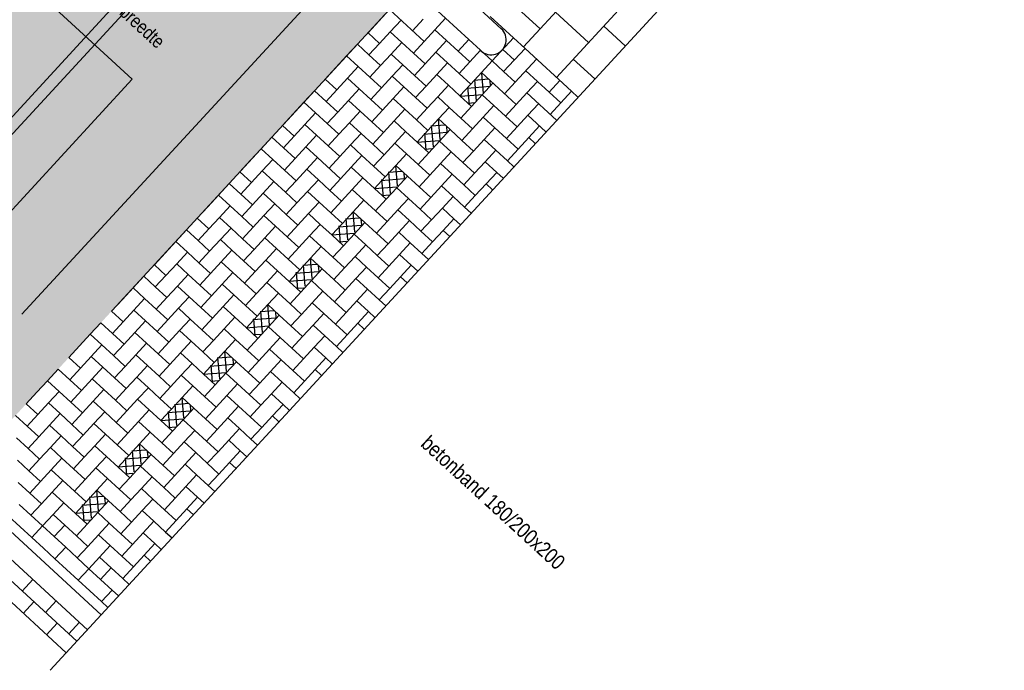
# Model space of a CAD drawing. Header units: metres. Extents: x 111546 to 149831, y 498798 to 507863.
# Tile 99 of 256: x 113037.45 to 113044, y 500876.55 to 500880.89. Entities that reach past the tile are written whole.
import ezdxf
from ezdxf.enums import TextEntityAlignment as Align

# ---------------------------------------------------------------- set-up
doc = ezdxf.new("R2010")
doc.units = ezdxf.units.M
for name, pattern in [('DASHDOT', [25.4, 12.7, -6.35, 0, -6.35]), ('HIDDEN2', [4.7625, 3.175, -1.5875]), ('HIDDENX2', [19.05, 12.7, -6.35])]:
    doc.linetypes.add(name, pattern=pattern)
for name, color, linetype in [('0-maatvoering', 3, 'Continuous'), ('0-maatvoering details', 3, 'Continuous'), ('4-nw-beluchtingsdrain', 2, 'Continuous'), ('HAAKSPARK', 2, 'Continuous')]:
    doc.layers.add(name, color=color, linetype=linetype)
doc.styles.add('Zaanstad', font='ARIALN.TTF')

msp = doc.modelspace()

# ---------------------------------------------------------------- hatches: boundary and pattern name
h = msp.add_hatch()
h.set_pattern_fill('AR-SAND', color=13, scale=0.003, angle=299.62014, style=0, pattern_type=2)
h.set_pattern_definition([(337.12014, (112386.25204, 500524.87883), (0.125264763, 0.076740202), [0, -0.115824, 0, -0.12954, 0, -0.123825]), (307.12014, (112386.25204, 500524.87883), (0.25359811, -0.01094734), [0, -0.062484, 0, -0.104394, 0, -0.040005]), (267.12014, (112386.20571, 500524.96031), (0.117658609, -0.206074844), [0, -0.0381, 0, -0.13716, 0, -0.17907]), (257.12014, (112386.20571, 500524.96031), (0.171354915, -0.166078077), [0, -0.01905, 0, -0.089916, 0, -0.10287])])
h.paths.add_polyline_path([(113040.2134, 500881.285), (113036.771, 500884.4113), (113033.6516, 500881.0034), (113037.065, 500877.8629)])

# ---------------------------------------------------------------- linework, layer by layer
at = {"color": 2, "linetype": 'Continuous'}
for p, q in [((113037.9001, 500876.8229), (113031.1907, 500882.9957)), ((113037.829, 500876.7456), (113031.1196, 500882.9184)), ((113037.7579, 500876.6684), (113031.0485, 500882.8411)), ((113041.021, 500880.5012), (113042.0467, 500881.6162)), ((113040.8002, 500880.7043), (113041.3539, 500881.3062)), ((113040.6536, 500880.8256), (113040.1863, 500881.2556)), ((113040.2054, 500880.9662), (113040.5145, 500880.6818)), ((113040.6911, 500881.0289), (113040.9119, 500880.8258)), ((113040.1405, 500880.7406), (113039.9087, 500880.9538)), ((113040.5794, 500880.9075), (113040.6567, 500880.8364)), ((113041.0135, 500880.9362), (113041.2342, 500880.733)), ((113040.0632, 500880.8117), (113040.1343, 500880.8889)), ((113040.2116, 500880.8178), (113040.2827, 500880.8951)), ((113040.6567, 500880.8364), (113040.8112, 500880.6942)), ((113041.3358, 500880.8434), (113041.4783, 500880.7123)), ((113040.1405, 500880.7406), (113040.2116, 500880.8178)), ((113040.2178, 500880.6695), (113040.2889, 500880.7467)), ((113040.3661, 500880.6756), (113040.4372, 500880.7529)), ((113040.5918, 500880.6107), (113040.734, 500880.7653)), ((113040.4496, 500880.4562), (113040.2178, 500880.6695)), ((113040.4434, 500880.6046), (113040.5145, 500880.6818)), ((113040.5918, 500880.6107), (113040.5145, 500880.6818)), ((113040.6629, 500880.688), (113040.7402, 500880.6168)), ((113040.669, 500880.5396), (113040.8112, 500880.6942)), ((113040.8112, 500880.6942), (113041.1203, 500880.4098)), ((113040.3723, 500880.5273), (113040.4434, 500880.6046)), ((113040.5207, 500880.5335), (113040.5918, 500880.6107)), ((113040.5918, 500880.6107), (113040.669, 500880.5396)), ((113040.7463, 500880.4686), (113040.8885, 500880.6231)), ((113041.1327, 500880.6227), (113041.2752, 500880.4915)), ((113040.4496, 500880.4562), (113040.5207, 500880.5335)), ((113041.0492, 500880.3326), (113040.8174, 500880.5458)), ((113040.5269, 500880.3851), (113040.598, 500880.4624)), ((113040.8236, 500880.3975), (113040.8947, 500880.4747)), ((113040.972, 500880.4036), (113041.043, 500880.4809)), ((113040.7587, 500880.1718), (113040.5269, 500880.3851)), ((113040.7525, 500880.3202), (113040.8236, 500880.3975)), ((113040.9781, 500880.2553), (113041.1203, 500880.4098)), ((113040.6814, 500880.2429), (113040.7525, 500880.3202)), ((113040.7587, 500880.1718), (113040.8298, 500880.2491)), ((113040.9502, 500880.1383), (113040.8298, 500880.2491)), ((113040.8359, 500880.1007), (113040.907, 500880.178)), ((113040.8359, 500880.1007), (113040.8791, 500880.061)), ((113037.5367, 500877.1572), (113037.4657, 500877.0799)), ((113037.5429, 500877.0088), (113037.4718, 500876.9315)), ((113037.6913, 500877.015), (113037.6202, 500876.9377)), ((113037.6975, 500876.8666), (113037.6264, 500876.7894)), ((113037.8458, 500876.8728), (113037.7747, 500876.7955))]:
    msp.add_line(p, q, dxfattribs=at)
at = {"color": 3, "linetype": 'DASHDOT'}
msp.add_line((113042.8044, 500882.1536), (113037.651, 500876.5522), dxfattribs=at)
at = {"color": 3, "linetype": 'Continuous'}
for p, q in [((113040.5351, 500880.3941), (113040.5241, 500880.5302)), ((113040.4256, 500880.43), (113040.5791, 500880.4419)), ((113040.4753, 500880.484), (113040.5665, 500880.4911)), ((113040.4891, 500880.344), (113040.4775, 500880.4864)), ((113040.5812, 500880.4439), (113040.5782, 500880.4804)), ((113040.3815, 500880.3764), (113040.5296, 500880.388)), ((113040.3865, 500880.3717), (113040.3853, 500880.3865)), ((113040.4408, 500880.3218), (113040.4314, 500880.4363)), ((113040.4317, 500880.3303), (113040.4799, 500880.334)), ((113040.1876, 500880.1782), (113040.2788, 500880.1853)), ((113040.2013, 500880.0382), (113040.1897, 500880.1805)), ((113040.2474, 500880.0882), (113040.2363, 500880.2244)), ((113040.1379, 500880.1242), (113040.2914, 500880.1361)), ((113040.153, 500880.0159), (113040.1437, 500880.1305)), ((113040.2935, 500880.1381), (113040.2905, 500880.1745)), ((113040.0937, 500880.0706), (113040.2419, 500880.0821)), ((113040.1439, 500880.0244), (113040.1922, 500880.0281)), ((113039.9032, 500879.8691), (113039.9944, 500879.8762)), ((113039.917, 500879.7291), (113039.9054, 500879.8715)), ((113039.963, 500879.7792), (113039.9519, 500879.9153)), ((113040.0091, 500879.829), (113040.0061, 500879.8655)), ((113039.8535, 500879.8151), (113040.007, 500879.827)), ((113039.8686, 500879.7069), (113039.8593, 500879.8214)), ((113039.8094, 500879.7615), (113039.9575, 500879.7731)), ((113039.8596, 500879.7153), (113039.9078, 500879.719)), ((113039.6786, 500879.4701), (113039.6676, 500879.6062)), ((113039.6188, 500879.56), (113039.71, 500879.5671)), ((113039.6326, 500879.42), (113039.621, 500879.5624)), ((113039.7248, 500879.5199), (113039.7217, 500879.5564)), ((113039.525, 500879.4524), (113039.6732, 500879.464)), ((113039.5691, 500879.506), (113039.7226, 500879.5179)), ((113039.5843, 500879.3978), (113039.575, 500879.5123)), ((113039.5752, 500879.4062), (113039.6235, 500879.41)), ((113039.3943, 500879.161), (113039.3832, 500879.2971)), ((113039.2848, 500879.1969), (113039.4383, 500879.2088)), ((113039.2999, 500879.0887), (113039.2906, 500879.2032)), ((113039.3345, 500879.2509), (113039.4257, 500879.258)), ((113039.3482, 500879.1109), (113039.3366, 500879.2533)), ((113039.4404, 500879.2108), (113039.4374, 500879.2473)), ((113039.2406, 500879.1433), (113039.3888, 500879.1549)), ((113039.2908, 500879.0972), (113039.3391, 500879.1009)), ((113037.9915, 500876.9223), (113035.7418, 500878.992)), ((113039.0501, 500878.9418), (113039.1413, 500878.949)), ((113039.0639, 500878.8018), (113039.0523, 500878.9442)), ((113039.1099, 500878.8519), (113039.0988, 500878.988)), ((113039.156, 500878.9017), (113039.153, 500878.9382)), ((113039.0004, 500878.8878), (113039.1539, 500878.8997)), ((113039.0155, 500878.7796), (113039.0062, 500878.8941)), ((113038.9563, 500878.8342), (113039.1044, 500878.8458)), ((113039.0065, 500878.7881), (113039.0547, 500878.7918)), ((113038.8255, 500878.5428), (113038.8145, 500878.6789)), ((113038.7657, 500878.6327), (113038.8569, 500878.6399)), ((113038.7795, 500878.4928), (113038.7679, 500878.6351)), ((113038.8717, 500878.5926), (113038.8686, 500878.6291)), ((113038.716, 500878.5787), (113038.8695, 500878.5906)), ((113038.7312, 500878.4705), (113038.7219, 500878.5851)), ((113038.6719, 500878.5252), (113038.8201, 500878.5367)), ((113038.7221, 500878.479), (113038.7704, 500878.4827)), ((113038.5412, 500878.2337), (113038.5301, 500878.3698)), ((113038.4317, 500878.2696), (113038.5852, 500878.2815)), ((113038.4814, 500878.3237), (113038.5726, 500878.3308)), ((113038.4951, 500878.1837), (113038.4835, 500878.326)), ((113038.5873, 500878.2835), (113038.5843, 500878.32)), ((113038.3875, 500878.2161), (113038.5357, 500878.2276)), ((113038.4468, 500878.1614), (113038.4375, 500878.276)), ((113038.4377, 500878.1699), (113038.486, 500878.1736)), ((113038.197, 500878.0146), (113038.2882, 500878.0217)), ((113038.2108, 500877.8746), (113038.1992, 500878.0169)), ((113038.2568, 500877.9246), (113038.2457, 500878.0608)), ((113038.1473, 500877.9605), (113038.3008, 500877.9725)), ((113038.1624, 500877.8523), (113038.1531, 500877.9669)), ((113038.3029, 500877.9745), (113038.2999, 500878.0109)), ((113038.1032, 500877.907), (113038.2513, 500877.9185)), ((113038.1534, 500877.8608), (113038.2016, 500877.8645)), ((113037.9126, 500877.7055), (113038.0038, 500877.7126)), ((113037.9264, 500877.5655), (113037.9148, 500877.7078)), ((113037.9724, 500877.6155), (113037.9614, 500877.7517)), ((113038.0186, 500877.6654), (113038.0155, 500877.7018)), ((113037.8629, 500877.6515), (113038.0164, 500877.6634)), ((113037.8781, 500877.5432), (113037.8688, 500877.6578)), ((113037.8188, 500877.5979), (113037.967, 500877.6094)), ((113037.869, 500877.5517), (113037.9173, 500877.5554))]:
    msp.add_line(p, q, dxfattribs=at)
at = {"color": 3, "linetype": 'HIDDEN2'}
for points in [[(113036.7913, 500884.4333), (113040.2134, 500881.285), (113037.065, 500877.8629), (113033.643, 500881.0113)], [(113036.8163, 500883.8328), (113039.6128, 500881.26), (113037.04, 500878.4635), (113034.2435, 500881.0363)], [(113036.2106, 500882.3178), (113038.1976, 500880.4898), (113036.3696, 500878.5028), (113034.3826, 500880.3308)]]:
    msp.add_lwpolyline(points, close=True, dxfattribs=at)
at = {"color": 2, "linetype": 'Continuous'}
msp.add_arc((113040.5859, 500880.752), 0.1, 227.38545, 47.38549, dxfattribs=at)
at = {"layer": '4-nw-beluchtingsdrain', "linetype": 'HIDDENX2'}
for points in [[(113036.9309, 500882.6879, -0.414214), (113037.1287, 500882.6961), (113038.4534, 500881.4774, -0.414214), (113038.4616, 500881.2796), (113036.6742, 500879.3368, -0.414214), (113036.4764, 500879.3285), (113035.1517, 500880.5472, -0.414214), (113035.1435, 500880.7451)], [(113036.9898, 500882.6337, -0.414214), (113037.0746, 500882.6373), (113038.3992, 500881.4185, -0.414214), (113038.4028, 500881.3338), (113036.6153, 500879.3909, -0.414214), (113036.5305, 500879.3874), (113035.2059, 500880.6061, -0.414214), (113035.2023, 500880.6909)]]:
    msp.add_lwpolyline(points, format="xyb", close=True, dxfattribs=at)
at = {"layer": 'HAAKSPARK', "color": 2, "linetype": 'Continuous'}
for p, q in [((113039.9087, 500880.9538), (113039.8376, 500880.8766)), ((113039.8376, 500880.8766), (113039.7665, 500880.7993)), ((113039.986, 500880.8827), (113039.9149, 500880.8055)), ((113039.7665, 500880.7993), (113039.8438, 500880.7282)), ((113039.9149, 500880.8055), (113039.8438, 500880.7282)), ((113039.9149, 500880.8055), (113039.9921, 500880.7344)), ((113040.2116, 500880.8178), (113040.4434, 500880.6046)), ((113039.6954, 500880.722), (113039.6243, 500880.6447)), ((113039.6954, 500880.722), (113039.7727, 500880.6509)), ((113039.8438, 500880.7282), (113039.7727, 500880.6509)), ((113039.9921, 500880.7344), (113039.921, 500880.6571)), ((113039.9921, 500880.7344), (113040.0694, 500880.6633)), ((113040.1405, 500880.7406), (113040.0694, 500880.6633)), ((113039.6243, 500880.6447), (113039.5532, 500880.5675)), ((113039.6243, 500880.6447), (113039.7016, 500880.5737)), ((113039.7727, 500880.6509), (113039.85, 500880.5798)), ((113039.921, 500880.6571), (113039.85, 500880.5798)), ((113039.921, 500880.6571), (113039.9983, 500880.586)), ((113040.0694, 500880.6633), (113040.1467, 500880.5922)), ((113040.2178, 500880.6695), (113040.1467, 500880.5922)), ((113039.7016, 500880.5737), (113039.6305, 500880.4964)), ((113039.7016, 500880.5737), (113039.7789, 500880.5026)), ((113039.85, 500880.5798), (113039.7789, 500880.5026)), ((113039.9983, 500880.586), (113039.9272, 500880.5087)), ((113039.9983, 500880.586), (113040.0756, 500880.5149)), ((113040.1467, 500880.5922), (113040.0756, 500880.5149)), ((113040.295, 500880.5984), (113040.224, 500880.5211)), ((113039.5532, 500880.5675), (113039.4821, 500880.4902)), ((113039.9272, 500880.5087), (113039.8561, 500880.4315)), ((113039.9272, 500880.5087), (113040.0045, 500880.4377)), ((113040.0756, 500880.5149), (113040.1529, 500880.4438)), ((113040.224, 500880.5211), (113040.1529, 500880.4438)), ((113040.224, 500880.5211), (113040.3012, 500880.45)), ((113040.5207, 500880.5335), (113040.7525, 500880.3202)), ((113040.669, 500880.5396), (113040.7463, 500880.4686)), ((113039.4821, 500880.4902), (113039.5594, 500880.4191)), ((113039.6305, 500880.4964), (113039.5594, 500880.4191)), ((113039.6305, 500880.4964), (113039.7078, 500880.4253)), ((113039.7789, 500880.5026), (113039.8561, 500880.4315)), ((113040.1529, 500880.4438), (113040.0818, 500880.3666)), ((113040.3012, 500880.45), (113040.2301, 500880.3727)), ((113040.3012, 500880.45), (113040.3785, 500880.3789)), ((113040.4496, 500880.4562), (113040.3785, 500880.3789)), ((113040.7463, 500880.4686), (113040.6752, 500880.3913)), ((113039.411, 500880.4129), (113039.34, 500880.3357)), ((113039.411, 500880.4129), (113039.4883, 500880.3418)), ((113039.5594, 500880.4191), (113039.4883, 500880.3418)), ((113039.7078, 500880.4253), (113039.6367, 500880.348)), ((113039.7078, 500880.4253), (113039.785, 500880.3542)), ((113039.8561, 500880.4315), (113039.785, 500880.3542)), ((113040.0045, 500880.4377), (113039.9334, 500880.3604)), ((113040.0045, 500880.4377), (113040.0818, 500880.3666)), ((113040.3785, 500880.3789), (113040.4558, 500880.3078)), ((113040.5269, 500880.3851), (113040.4558, 500880.3078)), ((113040.8236, 500880.3975), (113041.0213, 500880.2155)), ((113041.1203, 500880.4098), (113041.1635, 500880.3701)), ((113039.34, 500880.3357), (113039.2689, 500880.2584)), ((113039.34, 500880.3357), (113039.4172, 500880.2646)), ((113039.4883, 500880.3418), (113039.5656, 500880.2707)), ((113039.6367, 500880.348), (113039.5656, 500880.2707)), ((113039.6367, 500880.348), (113039.714, 500880.2769)), ((113039.785, 500880.3542), (113039.8623, 500880.2831)), ((113039.9334, 500880.3604), (113039.8623, 500880.2831)), ((113039.9334, 500880.3604), (113040.0107, 500880.2893)), ((113040.0818, 500880.3666), (113040.159, 500880.2955)), ((113040.2301, 500880.3727), (113040.159, 500880.2955)), ((113040.2301, 500880.3727), (113040.3074, 500880.3016)), ((113040.6041, 500880.314), (113040.533, 500880.2367)), ((113040.9009, 500880.3264), (113040.8298, 500880.2491)), ((113039.2689, 500880.2584), (113039.1978, 500880.1811)), ((113039.4172, 500880.2646), (113039.3461, 500880.1873)), ((113039.4172, 500880.2646), (113039.4945, 500880.1935)), ((113039.5656, 500880.2707), (113039.4945, 500880.1935)), ((113039.714, 500880.2769), (113039.6429, 500880.1997)), ((113039.714, 500880.2769), (113039.7912, 500880.2058)), ((113039.8623, 500880.2831), (113039.7912, 500880.2058)), ((113040.0107, 500880.2893), (113039.9396, 500880.212)), ((113040.0107, 500880.2893), (113040.088, 500880.2182)), ((113040.159, 500880.2955), (113040.088, 500880.2182)), ((113040.3074, 500880.3016), (113040.2363, 500880.2244)), ((113040.3074, 500880.3016), (113040.3847, 500880.2306)), ((113040.4558, 500880.3078), (113040.3847, 500880.2306)), ((113039.1978, 500880.1811), (113039.275, 500880.11)), ((113039.3461, 500880.1873), (113039.275, 500880.11)), ((113039.3461, 500880.1873), (113039.4234, 500880.1162)), ((113039.4945, 500880.1935), (113039.5718, 500880.1224)), ((113039.6429, 500880.1997), (113039.5718, 500880.1224)), ((113039.6429, 500880.1997), (113039.7201, 500880.1286)), ((113039.7912, 500880.2058), (113039.8685, 500880.1347)), ((113039.9396, 500880.212), (113039.8685, 500880.1347)), ((113039.9396, 500880.212), (113040.0169, 500880.1409)), ((113040.088, 500880.2182), (113040.1652, 500880.1471)), ((113040.2363, 500880.2244), (113040.1652, 500880.1471)), ((113040.2363, 500880.2244), (113040.3136, 500880.1533)), ((113040.3847, 500880.2306), (113040.4619, 500880.1595)), ((113040.533, 500880.2367), (113040.4619, 500880.1595)), ((113040.533, 500880.2367), (113040.6103, 500880.1656)), ((113039.4234, 500880.1162), (113039.3523, 500880.0389)), ((113039.4234, 500880.1162), (113039.5007, 500880.0451)), ((113039.5718, 500880.1224), (113039.5007, 500880.0451)), ((113039.7201, 500880.1286), (113039.649, 500880.0513)), ((113039.7201, 500880.1286), (113039.7974, 500880.0575)), ((113039.8685, 500880.1347), (113039.7974, 500880.0575)), ((113040.0169, 500880.1409), (113039.9458, 500880.0637)), ((113040.0169, 500880.1409), (113040.0941, 500880.0698)), ((113040.1652, 500880.1471), (113040.0941, 500880.0698)), ((113040.3136, 500880.1533), (113040.2425, 500880.076)), ((113040.3136, 500880.1533), (113040.3909, 500880.0822)), ((113040.4619, 500880.1595), (113040.3909, 500880.0822)), ((113040.6103, 500880.1656), (113040.5392, 500880.0884)), ((113040.6103, 500880.1656), (113040.6876, 500880.0946)), ((113040.7587, 500880.1718), (113040.6876, 500880.0946)), ((113039.1267, 500880.1038), (113039.0556, 500880.0266)), ((113039.1267, 500880.1038), (113039.2039, 500880.0327)), ((113039.275, 500880.11), (113039.2039, 500880.0327)), ((113039.649, 500880.0513), (113039.5779, 500879.974)), ((113039.649, 500880.0513), (113039.7263, 500879.9802)), ((113039.7974, 500880.0575), (113039.8747, 500879.9864)), ((113039.9458, 500880.0637), (113039.8747, 500879.9864)), ((113039.9458, 500880.0637), (113040.023, 500879.9926)), ((113040.0941, 500880.0698), (113040.1714, 500879.9987)), ((113040.2425, 500880.076), (113040.1714, 500879.9987)), ((113040.2425, 500880.076), (113040.3198, 500880.0049)), ((113040.3909, 500880.0822), (113040.4681, 500880.0111)), ((113040.5392, 500880.0884), (113040.4681, 500880.0111)), ((113040.5392, 500880.0884), (113040.6165, 500880.0173)), ((113040.6876, 500880.0946), (113040.7649, 500880.0235)), ((113040.8359, 500880.1007), (113040.7649, 500880.0235)), ((113039.0556, 500880.0266), (113038.9845, 500879.9493)), ((113039.0556, 500880.0266), (113039.1329, 500879.9555)), ((113039.2039, 500880.0327), (113039.2812, 500879.9617)), ((113039.3523, 500880.0389), (113039.2812, 500879.9617)), ((113039.3523, 500880.0389), (113039.4296, 500879.9678)), ((113039.5007, 500880.0451), (113039.5779, 500879.974)), ((113039.8747, 500879.9864), (113039.8036, 500879.9091)), ((113040.023, 500879.9926), (113039.9519, 500879.9153)), ((113040.023, 500879.9926), (113040.1003, 500879.9215)), ((113040.1714, 500879.9987), (113040.1003, 500879.9215)), ((113040.3198, 500880.0049), (113040.2487, 500879.9276)), ((113040.3198, 500880.0049), (113040.397, 500879.9338)), ((113040.4681, 500880.0111), (113040.397, 500879.9338)), ((113040.6165, 500880.0173), (113040.5454, 500879.94)), ((113040.6165, 500880.0173), (113040.6938, 500879.9462)), ((113040.7649, 500880.0235), (113040.6938, 500879.9462)), ((113038.9845, 500879.9493), (113038.9134, 500879.872)), ((113039.1329, 500879.9555), (113039.0618, 500879.8782)), ((113039.1329, 500879.9555), (113039.2101, 500879.8844)), ((113039.2812, 500879.9617), (113039.2101, 500879.8844)), ((113039.4296, 500879.9678), (113039.3585, 500879.8906)), ((113039.4296, 500879.9678), (113039.5841, 500879.8257)), ((113039.5779, 500879.974), (113039.5069, 500879.8967)), ((113039.7263, 500879.9802), (113039.6552, 500879.9029)), ((113039.7263, 500879.9802), (113039.8036, 500879.9091)), ((113040.1003, 500879.9215), (113040.1776, 500879.8504)), ((113040.2487, 500879.9276), (113040.1776, 500879.8504)), ((113040.2487, 500879.9276), (113040.3259, 500879.8566)), ((113040.397, 500879.9338), (113040.4743, 500879.8627)), ((113040.5454, 500879.94), (113040.4743, 500879.8627)), ((113040.5454, 500879.94), (113040.6227, 500879.8689)), ((113040.6938, 500879.9462), (113040.737, 500879.9064)), ((113038.9134, 500879.872), (113038.9907, 500879.8009)), ((113039.0618, 500879.8782), (113038.9907, 500879.8009)), ((113039.0618, 500879.8782), (113039.139, 500879.8071)), ((113039.2101, 500879.8844), (113039.2874, 500879.8133)), ((113039.3585, 500879.8906), (113039.2874, 500879.8133)), ((113039.3585, 500879.8906), (113039.4358, 500879.8195)), ((113039.6552, 500879.9029), (113039.5841, 500879.8257)), ((113039.6552, 500879.9029), (113039.7325, 500879.8318)), ((113039.8036, 500879.9091), (113039.8809, 500879.838)), ((113039.9519, 500879.9153), (113039.8809, 500879.838)), ((113039.9519, 500879.9153), (113040.0292, 500879.8442)), ((113040.1776, 500879.8504), (113040.1065, 500879.7731)), ((113040.3259, 500879.8566), (113040.2549, 500879.7793)), ((113040.3259, 500879.8566), (113040.4032, 500879.7855)), ((113040.4743, 500879.8627), (113040.4032, 500879.7855)), ((113040.6227, 500879.8689), (113040.5516, 500879.7916)), ((113040.6227, 500879.8689), (113040.6659, 500879.8292)), ((113038.8423, 500879.7948), (113038.7712, 500879.7175)), ((113038.8423, 500879.7948), (113038.9196, 500879.7237)), ((113038.9907, 500879.8009), (113038.9196, 500879.7237)), ((113039.139, 500879.8071), (113039.0679, 500879.7298)), ((113039.139, 500879.8071), (113039.2163, 500879.736)), ((113039.2874, 500879.8133), (113039.2163, 500879.736)), ((113039.4358, 500879.8195), (113039.3647, 500879.7422)), ((113039.4358, 500879.8195), (113039.513, 500879.7484)), ((113039.5841, 500879.8257), (113039.513, 500879.7484)), ((113039.7325, 500879.8318), (113039.6614, 500879.7546)), ((113039.7325, 500879.8318), (113039.8098, 500879.7607)), ((113039.8809, 500879.838), (113039.8098, 500879.7607)), ((113040.0292, 500879.8442), (113039.9581, 500879.7669)), ((113040.0292, 500879.8442), (113040.1065, 500879.7731)), ((113040.4032, 500879.7855), (113040.4805, 500879.7144)), ((113040.5516, 500879.7916), (113040.4805, 500879.7144)), ((113040.5516, 500879.7916), (113040.5948, 500879.7519)), ((113038.9196, 500879.7237), (113038.9969, 500879.6526)), ((113039.0679, 500879.7298), (113038.9969, 500879.6526)), ((113039.0679, 500879.7298), (113039.1452, 500879.6587)), ((113039.2163, 500879.736), (113039.2936, 500879.6649)), ((113039.3647, 500879.7422), (113039.2936, 500879.6649)), ((113039.3647, 500879.7422), (113039.4419, 500879.6711)), ((113039.513, 500879.7484), (113039.5903, 500879.6773)), ((113039.6614, 500879.7546), (113039.5903, 500879.6773)), ((113039.6614, 500879.7546), (113039.7387, 500879.6835)), ((113039.8098, 500879.7607), (113039.887, 500879.6897)), ((113039.9581, 500879.7669), (113039.887, 500879.6897)), ((113039.9581, 500879.7669), (113040.0354, 500879.6958)), ((113040.1065, 500879.7731), (113040.1838, 500879.702)), ((113040.2549, 500879.7793), (113040.1838, 500879.702)), ((113040.2549, 500879.7793), (113040.3321, 500879.7082)), ((113038.7712, 500879.7175), (113038.7001, 500879.6402)), ((113038.7712, 500879.7175), (113038.8485, 500879.6464)), ((113039.1452, 500879.6587), (113039.0741, 500879.5815)), ((113039.1452, 500879.6587), (113039.2225, 500879.5877)), ((113039.2936, 500879.6649), (113039.2225, 500879.5877)), ((113039.4419, 500879.6711), (113039.3709, 500879.5938)), ((113039.4419, 500879.6711), (113039.5192, 500879.6)), ((113039.5903, 500879.6773), (113039.5192, 500879.6)), ((113039.7387, 500879.6835), (113039.6676, 500879.6062)), ((113039.7387, 500879.6835), (113039.8159, 500879.6124)), ((113039.887, 500879.6897), (113039.8159, 500879.6124)), ((113040.0354, 500879.6958), (113039.9643, 500879.6186)), ((113040.0354, 500879.6958), (113040.1127, 500879.6247)), ((113040.1838, 500879.702), (113040.1127, 500879.6247)), ((113040.3321, 500879.7082), (113040.261, 500879.6309)), ((113040.3321, 500879.7082), (113040.4094, 500879.6371)), ((113040.4805, 500879.7144), (113040.4094, 500879.6371)), ((113038.7001, 500879.6402), (113038.629, 500879.5629)), ((113038.8485, 500879.6464), (113038.7774, 500879.5691)), ((113038.8485, 500879.6464), (113038.9258, 500879.5753)), ((113038.9969, 500879.6526), (113038.9258, 500879.5753)), ((113039.3709, 500879.5938), (113039.2998, 500879.5166)), ((113039.3709, 500879.5938), (113039.4481, 500879.5227)), ((113039.5192, 500879.6), (113039.5965, 500879.5289)), ((113039.6676, 500879.6062), (113039.5965, 500879.5289)), ((113039.6676, 500879.6062), (113039.7449, 500879.5351)), ((113039.8159, 500879.6124), (113039.8932, 500879.5413)), ((113039.9643, 500879.6186), (113039.8932, 500879.5413)), ((113039.9643, 500879.6186), (113040.0416, 500879.5475)), ((113040.1127, 500879.6247), (113040.1899, 500879.5536)), ((113040.261, 500879.6309), (113040.1899, 500879.5536)), ((113040.261, 500879.6309), (113040.3383, 500879.5598)), ((113040.4094, 500879.6371), (113040.4526, 500879.5974)), ((113038.629, 500879.5629), (113038.7063, 500879.4918)), ((113038.7774, 500879.5691), (113038.7063, 500879.4918)), ((113038.7774, 500879.5691), (113038.8547, 500879.498)), ((113038.9258, 500879.5753), (113039.003, 500879.5042)), ((113039.0741, 500879.5815), (113039.003, 500879.5042)), ((113039.0741, 500879.5815), (113039.1514, 500879.5104)), ((113039.2225, 500879.5877), (113039.2998, 500879.5166)), ((113039.4481, 500879.5227), (113039.377, 500879.4455)), ((113039.4481, 500879.5227), (113039.5254, 500879.4517)), ((113039.5965, 500879.5289), (113039.5254, 500879.4517)), ((113039.7449, 500879.5351), (113039.6738, 500879.4578)), ((113039.7449, 500879.5351), (113039.8221, 500879.464)), ((113039.8932, 500879.5413), (113039.8221, 500879.464)), ((113040.0416, 500879.5475), (113039.9705, 500879.4702)), ((113040.0416, 500879.5475), (113040.1189, 500879.4764)), ((113040.1899, 500879.5536), (113040.1189, 500879.4764)), ((113040.3383, 500879.5598), (113040.2672, 500879.4826)), ((113040.3383, 500879.5598), (113040.3815, 500879.5201)), ((113038.5579, 500879.4857), (113038.4869, 500879.4084)), ((113038.5579, 500879.4857), (113038.6352, 500879.4146)), ((113038.7063, 500879.4918), (113038.6352, 500879.4146)), ((113038.8547, 500879.498), (113038.7836, 500879.4208)), ((113038.8547, 500879.498), (113038.9319, 500879.4269)), ((113039.003, 500879.5042), (113038.9319, 500879.4269)), ((113039.1514, 500879.5104), (113039.0803, 500879.4331)), ((113039.1514, 500879.5104), (113039.2287, 500879.4393)), ((113039.2998, 500879.5166), (113039.2287, 500879.4393)), ((113039.6738, 500879.4578), (113039.6027, 500879.3806)), ((113039.6738, 500879.4578), (113039.751, 500879.3867)), ((113039.8221, 500879.464), (113039.8994, 500879.3929)), ((113039.9705, 500879.4702), (113039.8994, 500879.3929)), ((113039.9705, 500879.4702), (113040.0478, 500879.3991)), ((113040.1189, 500879.4764), (113040.1961, 500879.4053)), ((113040.2672, 500879.4826), (113040.1961, 500879.4053)), ((113040.2672, 500879.4826), (113040.3104, 500879.4428)), ((113038.4869, 500879.4084), (113038.4158, 500879.3311)), ((113038.4869, 500879.4084), (113038.5641, 500879.3373)), ((113038.6352, 500879.4146), (113038.7125, 500879.3435)), ((113038.7836, 500879.4208), (113038.7125, 500879.3435)), ((113038.7836, 500879.4208), (113038.8609, 500879.3497)), ((113038.9319, 500879.4269), (113039.0092, 500879.3558)), ((113039.0803, 500879.4331), (113039.0092, 500879.3558)), ((113039.0803, 500879.4331), (113039.1576, 500879.362)), ((113039.2287, 500879.4393), (113039.3059, 500879.3682)), ((113039.377, 500879.4455), (113039.3059, 500879.3682)), ((113039.377, 500879.4455), (113039.4543, 500879.3744)), ((113039.5254, 500879.4517), (113039.6027, 500879.3806)), ((113039.8994, 500879.3929), (113039.8283, 500879.3157)), ((113040.0478, 500879.3991), (113039.9767, 500879.3218)), ((113040.0478, 500879.3991), (113040.125, 500879.328)), ((113040.1961, 500879.4053), (113040.125, 500879.328)), ((113038.4158, 500879.3311), (113038.3447, 500879.2538)), ((113038.5641, 500879.3373), (113038.493, 500879.26)), ((113038.5641, 500879.3373), (113038.6414, 500879.2662)), ((113038.7125, 500879.3435), (113038.6414, 500879.2662)), ((113038.8609, 500879.3497), (113038.7898, 500879.2724)), ((113038.8609, 500879.3497), (113038.9381, 500879.2786)), ((113039.0092, 500879.3558), (113038.9381, 500879.2786)), ((113039.1576, 500879.362), (113039.0865, 500879.2847)), ((113039.1576, 500879.362), (113039.2349, 500879.2909)), ((113039.3059, 500879.3682), (113039.2349, 500879.2909)), ((113039.4543, 500879.3744), (113039.3832, 500879.2971)), ((113039.4543, 500879.3744), (113039.5316, 500879.3033)), ((113039.6027, 500879.3806), (113039.5316, 500879.3033)), ((113039.751, 500879.3867), (113039.6799, 500879.3095)), ((113039.751, 500879.3867), (113039.8283, 500879.3157)), ((113040.125, 500879.328), (113040.1682, 500879.2883)), ((113038.6414, 500879.2662), (113038.7187, 500879.1951)), ((113038.7898, 500879.2724), (113038.7187, 500879.1951)), ((113038.7898, 500879.2724), (113038.867, 500879.2013)), ((113038.9381, 500879.2786), (113039.0154, 500879.2075)), ((113039.0865, 500879.2847), (113039.0154, 500879.2075)), ((113039.0865, 500879.2847), (113039.1638, 500879.2137)), ((113039.2349, 500879.2909), (113039.3121, 500879.2198)), ((113039.3832, 500879.2971), (113039.3121, 500879.2198)), ((113039.3832, 500879.2971), (113039.4605, 500879.226)), ((113039.5316, 500879.3033), (113039.6089, 500879.2322)), ((113039.6799, 500879.3095), (113039.6089, 500879.2322)), ((113039.6799, 500879.3095), (113039.7572, 500879.2384)), ((113039.8283, 500879.3157), (113039.9056, 500879.2446)), ((113039.9767, 500879.3218), (113039.9056, 500879.2446)), ((113039.9767, 500879.3218), (113040.0539, 500879.2507)), ((113038.3447, 500879.2538), (113038.4219, 500879.1828)), ((113038.493, 500879.26), (113038.4219, 500879.1828)), ((113038.493, 500879.26), (113038.5703, 500879.1889)), ((113038.7187, 500879.1951), (113038.6476, 500879.1178)), ((113038.867, 500879.2013), (113038.7959, 500879.124)), ((113038.867, 500879.2013), (113038.9443, 500879.1302)), ((113039.0154, 500879.2075), (113038.9443, 500879.1302)), ((113039.1638, 500879.2137), (113039.0927, 500879.1364)), ((113039.1638, 500879.2137), (113039.241, 500879.1426)), ((113039.3121, 500879.2198), (113039.241, 500879.1426)), ((113039.4605, 500879.226), (113039.3894, 500879.1487)), ((113039.4605, 500879.226), (113039.5378, 500879.1549)), ((113039.6089, 500879.2322), (113039.5378, 500879.1549)), ((113039.7572, 500879.2384), (113039.6861, 500879.1611)), ((113039.7572, 500879.2384), (113039.8345, 500879.1673)), ((113039.9056, 500879.2446), (113039.8345, 500879.1673)), ((113040.0539, 500879.2507), (113039.9829, 500879.1735)), ((113040.0539, 500879.2507), (113040.0971, 500879.211)), ((113038.2736, 500879.1766), (113038.2025, 500879.0993)), ((113038.2736, 500879.1766), (113038.3508, 500879.1055)), ((113038.4219, 500879.1828), (113038.3508, 500879.1055)), ((113038.5703, 500879.1889), (113038.4992, 500879.1117)), ((113038.5703, 500879.1889), (113038.6476, 500879.1178)), ((113038.9443, 500879.1302), (113039.0216, 500879.0591)), ((113039.0927, 500879.1364), (113039.0216, 500879.0591)), ((113039.0927, 500879.1364), (113039.1699, 500879.0653)), ((113039.241, 500879.1426), (113039.3183, 500879.0715)), ((113039.3894, 500879.1487), (113039.3183, 500879.0715)), ((113039.3894, 500879.1487), (113039.4667, 500879.0777)), ((113039.5378, 500879.1549), (113039.615, 500879.0838)), ((113039.6861, 500879.1611), (113039.615, 500879.0838)), ((113039.6861, 500879.1611), (113039.7634, 500879.09)), ((113039.8345, 500879.1673), (113039.9118, 500879.0962)), ((113039.9829, 500879.1735), (113039.9118, 500879.0962)), ((113039.9829, 500879.1735), (113040.026, 500879.1337)), ((113038.2025, 500879.0993), (113038.1314, 500879.022)), ((113038.2025, 500879.0993), (113038.2798, 500879.0282)), ((113038.3508, 500879.1055), (113038.4281, 500879.0344)), ((113038.4992, 500879.1117), (113038.4281, 500879.0344)), ((113038.4992, 500879.1117), (113038.5765, 500879.0406)), ((113038.6476, 500879.1178), (113038.7248, 500879.0468)), ((113038.7959, 500879.124), (113038.7248, 500879.0468)), ((113038.7959, 500879.124), (113038.8732, 500879.0529)), ((113039.1699, 500879.0653), (113039.0988, 500878.988)), ((113039.1699, 500879.0653), (113039.2472, 500878.9942)), ((113039.3183, 500879.0715), (113039.2472, 500878.9942)), ((113039.4667, 500879.0777), (113039.3956, 500879.0004)), ((113039.4667, 500879.0777), (113039.5439, 500879.0066)), ((113039.615, 500879.0838), (113039.5439, 500879.0066)), ((113039.7634, 500879.09), (113039.6923, 500879.0127)), ((113039.7634, 500879.09), (113039.8407, 500879.0189)), ((113039.9118, 500879.0962), (113039.8407, 500879.0189)), ((113038.1314, 500879.022), (113038.0603, 500878.9448)), ((113038.2798, 500879.0282), (113038.2087, 500878.9509)), ((113038.2798, 500879.0282), (113038.357, 500878.9571)), ((113038.4281, 500879.0344), (113038.357, 500878.9571)), ((113038.5765, 500879.0406), (113038.5054, 500878.9633)), ((113038.5765, 500879.0406), (113038.6538, 500878.9695)), ((113038.7248, 500879.0468), (113038.6538, 500878.9695)), ((113038.8732, 500879.0529), (113038.8021, 500878.9757)), ((113038.8732, 500879.0529), (113038.9505, 500878.9818)), ((113039.0216, 500879.0591), (113038.9505, 500878.9818)), ((113039.3956, 500879.0004), (113039.3245, 500878.9231)), ((113039.3956, 500879.0004), (113039.4728, 500878.9293)), ((113039.5439, 500879.0066), (113039.6212, 500878.9355)), ((113039.6923, 500879.0127), (113039.6212, 500878.9355)), ((113039.6923, 500879.0127), (113039.7696, 500878.9417)), ((113039.8407, 500879.0189), (113039.8839, 500878.9792)), ((113038.0603, 500878.9448), (113038.1376, 500878.8737)), ((113038.2087, 500878.9509), (113038.1376, 500878.8737)), ((113038.2087, 500878.9509), (113038.2859, 500878.8798)), ((113038.357, 500878.9571), (113038.4343, 500878.886)), ((113038.5054, 500878.9633), (113038.4343, 500878.886)), ((113038.5054, 500878.9633), (113038.5827, 500878.8922)), ((113038.6538, 500878.9695), (113038.731, 500878.8984)), ((113038.8021, 500878.9757), (113038.731, 500878.8984)), ((113038.8021, 500878.9757), (113038.8794, 500878.9046)), ((113038.9505, 500878.9818), (113039.0278, 500878.9107)), ((113039.0988, 500878.988), (113039.0278, 500878.9107)), ((113039.0988, 500878.988), (113039.1761, 500878.9169)), ((113039.2472, 500878.9942), (113039.3245, 500878.9231)), ((113039.6212, 500878.9355), (113039.5501, 500878.8582)), ((113039.7696, 500878.9417), (113039.6985, 500878.8644)), ((113039.7696, 500878.9417), (113039.8128, 500878.9019)), ((113037.9892, 500878.8675), (113037.9181, 500878.7902)), ((113037.9892, 500878.8675), (113038.0665, 500878.7964)), ((113038.1376, 500878.8737), (113038.0665, 500878.7964)), ((113038.2859, 500878.8798), (113038.2148, 500878.8026)), ((113038.2859, 500878.8798), (113038.3632, 500878.8088)), ((113038.4343, 500878.886), (113038.3632, 500878.8088)), ((113038.5827, 500878.8922), (113038.5116, 500878.8149)), ((113038.5827, 500878.8922), (113038.6599, 500878.8211)), ((113038.731, 500878.8984), (113038.6599, 500878.8211)), ((113038.8794, 500878.9046), (113038.8083, 500878.8273)), ((113038.8794, 500878.9046), (113038.9567, 500878.8335)), ((113039.0278, 500878.9107), (113038.9567, 500878.8335)), ((113039.1761, 500878.9169), (113039.105, 500878.8397)), ((113039.1761, 500878.9169), (113039.2534, 500878.8458)), ((113039.3245, 500878.9231), (113039.2534, 500878.8458)), ((113039.4728, 500878.9293), (113039.4018, 500878.852)), ((113039.4728, 500878.9293), (113039.5501, 500878.8582)), ((113038.2148, 500878.8026), (113038.1438, 500878.7253)), ((113038.2148, 500878.8026), (113038.2921, 500878.7315)), ((113038.3632, 500878.8088), (113038.4405, 500878.7377)), ((113038.5116, 500878.8149), (113038.4405, 500878.7377)), ((113038.5116, 500878.8149), (113038.5888, 500878.7438)), ((113038.6599, 500878.8211), (113038.7372, 500878.75)), ((113038.8083, 500878.8273), (113038.7372, 500878.75)), ((113038.8083, 500878.8273), (113038.8856, 500878.7562)), ((113038.9567, 500878.8335), (113039.0339, 500878.7624)), ((113039.105, 500878.8397), (113039.0339, 500878.7624)), ((113039.105, 500878.8397), (113039.1823, 500878.7686)), ((113039.2534, 500878.8458), (113039.3307, 500878.7747)), ((113039.4018, 500878.852), (113039.3307, 500878.7747)), ((113039.4018, 500878.852), (113039.479, 500878.7809)), ((113039.5501, 500878.8582), (113039.6274, 500878.7871)), ((113039.6985, 500878.8644), (113039.6274, 500878.7871)), ((113039.6985, 500878.8644), (113039.7417, 500878.8246)), ((113037.9181, 500878.7902), (113037.847, 500878.7129)), ((113037.9181, 500878.7902), (113037.9954, 500878.7191)), ((113038.0665, 500878.7964), (113038.1438, 500878.7253)), ((113038.4405, 500878.7377), (113038.3694, 500878.6604)), ((113038.5888, 500878.7438), (113038.5178, 500878.6666)), ((113038.5888, 500878.7438), (113038.6661, 500878.6728)), ((113038.7372, 500878.75), (113038.6661, 500878.6728)), ((113038.8856, 500878.7562), (113038.8145, 500878.6789)), ((113038.8856, 500878.7562), (113038.9628, 500878.6851)), ((113039.0339, 500878.7624), (113038.9628, 500878.6851)), ((113039.1823, 500878.7686), (113039.1112, 500878.6913)), ((113039.1823, 500878.7686), (113039.2596, 500878.6975)), ((113039.3307, 500878.7747), (113039.2596, 500878.6975)), ((113039.479, 500878.7809), (113039.4079, 500878.7037)), ((113039.479, 500878.7809), (113039.5563, 500878.7098)), ((113039.6274, 500878.7871), (113039.5563, 500878.7098)), ((113037.847, 500878.7129), (113037.7759, 500878.6357)), ((113037.9954, 500878.7191), (113037.9243, 500878.6418)), ((113037.9954, 500878.7191), (113038.0727, 500878.648)), ((113038.1438, 500878.7253), (113038.0727, 500878.648)), ((113038.2921, 500878.7315), (113038.221, 500878.6542)), ((113038.2921, 500878.7315), (113038.4467, 500878.5893)), ((113038.6661, 500878.6728), (113038.7434, 500878.6017)), ((113038.8145, 500878.6789), (113038.7434, 500878.6017)), ((113038.8145, 500878.6789), (113038.8918, 500878.6078)), ((113038.9628, 500878.6851), (113039.0401, 500878.614)), ((113039.1112, 500878.6913), (113039.0401, 500878.614)), ((113039.1112, 500878.6913), (113039.1885, 500878.6202)), ((113039.2596, 500878.6975), (113039.3368, 500878.6264)), ((113039.4079, 500878.7037), (113039.3368, 500878.6264)), ((113039.4079, 500878.7037), (113039.4852, 500878.6326)), ((113039.5563, 500878.7098), (113039.5995, 500878.6701)), ((113037.7759, 500878.6357), (113037.8532, 500878.5646)), ((113037.9243, 500878.6418), (113037.8532, 500878.5646)), ((113037.9243, 500878.6418), (113038.0016, 500878.5708)), ((113038.0727, 500878.648), (113038.1499, 500878.5769)), ((113038.221, 500878.6542), (113038.1499, 500878.5769)), ((113038.221, 500878.6542), (113038.2983, 500878.5831)), ((113038.5178, 500878.6666), (113038.4467, 500878.5893)), ((113038.5178, 500878.6666), (113038.595, 500878.5955)), ((113038.8918, 500878.6078), (113038.8207, 500878.5306)), ((113038.8918, 500878.6078), (113038.969, 500878.5367)), ((113039.0401, 500878.614), (113038.969, 500878.5367)), ((113039.1885, 500878.6202), (113039.1174, 500878.5429)), ((113039.1885, 500878.6202), (113039.2658, 500878.5491)), ((113039.3368, 500878.6264), (113039.2658, 500878.5491)), ((113039.4852, 500878.6326), (113039.4141, 500878.5553)), ((113039.4852, 500878.6326), (113039.5284, 500878.5928)), ((113037.7048, 500878.5584), (113037.6338, 500878.4811)), ((113037.7048, 500878.5584), (113037.7821, 500878.4873)), ((113037.8532, 500878.5646), (113037.7821, 500878.4873)), ((113038.0016, 500878.5708), (113037.9305, 500878.4935)), ((113038.0016, 500878.5708), (113038.0788, 500878.4997)), ((113038.1499, 500878.5769), (113038.0788, 500878.4997)), ((113038.2983, 500878.5831), (113038.2272, 500878.5058)), ((113038.2983, 500878.5831), (113038.3756, 500878.512)), ((113038.4467, 500878.5893), (113038.3756, 500878.512)), ((113038.595, 500878.5955), (113038.5239, 500878.5182)), ((113038.595, 500878.5955), (113038.6723, 500878.5244)), ((113038.7434, 500878.6017), (113038.6723, 500878.5244)), ((113039.1174, 500878.5429), (113039.0463, 500878.4657)), ((113039.1174, 500878.5429), (113039.1947, 500878.4718)), ((113039.2658, 500878.5491), (113039.343, 500878.478)), ((113039.4141, 500878.5553), (113039.343, 500878.478)), ((113039.4141, 500878.5553), (113039.4573, 500878.5155)), ((113037.6338, 500878.4811), (113037.5627, 500878.4039)), ((113037.6338, 500878.4811), (113037.711, 500878.41)), ((113037.7821, 500878.4873), (113037.8594, 500878.4162)), ((113037.9305, 500878.4935), (113037.8594, 500878.4162)), ((113037.9305, 500878.4935), (113038.0078, 500878.4224)), ((113038.0788, 500878.4997), (113038.1561, 500878.4286)), ((113038.2272, 500878.5058), (113038.1561, 500878.4286)), ((113038.2272, 500878.5058), (113038.3045, 500878.4348)), ((113038.3756, 500878.512), (113038.4528, 500878.4409)), ((113038.5239, 500878.5182), (113038.4528, 500878.4409)), ((113038.5239, 500878.5182), (113038.6012, 500878.4471)), ((113038.6723, 500878.5244), (113038.7496, 500878.4533)), ((113038.8207, 500878.5306), (113038.7496, 500878.4533)), ((113038.8207, 500878.5306), (113038.8979, 500878.4595)), ((113038.969, 500878.5367), (113039.0463, 500878.4657)), ((113039.343, 500878.478), (113039.2719, 500878.4007)), ((113037.711, 500878.41), (113037.6399, 500878.3328)), ((113037.711, 500878.41), (113037.7883, 500878.3389)), ((113037.8594, 500878.4162), (113037.7883, 500878.3389)), ((113038.0078, 500878.4224), (113037.9367, 500878.3451)), ((113038.0078, 500878.4224), (113038.085, 500878.3513)), ((113038.1561, 500878.4286), (113038.085, 500878.3513)), ((113038.3045, 500878.4348), (113038.2334, 500878.3575)), ((113038.3045, 500878.4348), (113038.3818, 500878.3637)), ((113038.4528, 500878.4409), (113038.3818, 500878.3637)), ((113038.6012, 500878.4471), (113038.5301, 500878.3698)), ((113038.6012, 500878.4471), (113038.6785, 500878.376)), ((113038.7496, 500878.4533), (113038.6785, 500878.376)), ((113038.8979, 500878.4595), (113038.8268, 500878.3822)), ((113038.8979, 500878.4595), (113038.9752, 500878.3884)), ((113039.0463, 500878.4657), (113038.9752, 500878.3884)), ((113039.1947, 500878.4718), (113039.1236, 500878.3946)), ((113039.1947, 500878.4718), (113039.2719, 500878.4007)), ((113037.5627, 500878.4039), (113037.4916, 500878.3266)), ((113037.9367, 500878.3451), (113037.8656, 500878.2678)), ((113037.9367, 500878.3451), (113038.0139, 500878.274)), ((113038.085, 500878.3513), (113038.1623, 500878.2802)), ((113038.2334, 500878.3575), (113038.1623, 500878.2802)), ((113038.2334, 500878.3575), (113038.3107, 500878.2864)), ((113038.3818, 500878.3637), (113038.459, 500878.2926)), ((113038.5301, 500878.3698), (113038.459, 500878.2926)), ((113038.5301, 500878.3698), (113038.6074, 500878.2988)), ((113038.6785, 500878.376), (113038.7558, 500878.3049)), ((113038.8268, 500878.3822), (113038.7558, 500878.3049)), ((113038.8268, 500878.3822), (113038.9041, 500878.3111)), ((113038.9752, 500878.3884), (113039.0525, 500878.3173)), ((113039.1236, 500878.3946), (113039.0525, 500878.3173)), ((113039.1236, 500878.3946), (113039.2008, 500878.3235)), ((113039.2719, 500878.4007), (113039.3151, 500878.361)), ((113037.4916, 500878.3266), (113037.5688, 500878.2555)), ((113037.6399, 500878.3328), (113037.5688, 500878.2555)), ((113037.6399, 500878.3328), (113037.5688, 500878.2555)), ((113037.6399, 500878.3328), (113037.7172, 500878.2617)), ((113037.7883, 500878.3389), (113037.8656, 500878.2678)), ((113038.1623, 500878.2802), (113038.0912, 500878.2029)), ((113038.3107, 500878.2864), (113038.2396, 500878.2091)), ((113038.3107, 500878.2864), (113038.3879, 500878.2153)), ((113038.459, 500878.2926), (113038.3879, 500878.2153)), ((113038.6074, 500878.2988), (113038.5363, 500878.2215)), ((113038.6074, 500878.2988), (113038.6847, 500878.2277)), ((113038.7558, 500878.3049), (113038.6847, 500878.2277)), ((113038.9041, 500878.3111), (113038.833, 500878.2338)), ((113038.9041, 500878.3111), (113038.9814, 500878.24)), ((113039.0525, 500878.3173), (113038.9814, 500878.24)), ((113039.2008, 500878.3235), (113039.1298, 500878.2462)), ((113039.2008, 500878.3235), (113039.244, 500878.2837)), ((113037.4205, 500878.2493), (113037.4978, 500878.1782)), ((113037.5688, 500878.2555), (113037.4978, 500878.1782)), ((113037.7172, 500878.2617), (113037.6461, 500878.1844)), ((113037.7172, 500878.2617), (113037.7945, 500878.1906)), ((113037.8656, 500878.2678), (113037.7945, 500878.1906)), ((113038.0139, 500878.274), (113037.9428, 500878.1968)), ((113038.0139, 500878.274), (113038.0912, 500878.2029)), ((113038.3879, 500878.2153), (113038.4652, 500878.1442)), ((113038.5363, 500878.2215), (113038.4652, 500878.1442)), ((113038.5363, 500878.2215), (113038.6136, 500878.1504)), ((113038.6847, 500878.2277), (113038.7619, 500878.1566)), ((113038.833, 500878.2338), (113038.7619, 500878.1566)), ((113038.833, 500878.2338), (113038.9103, 500878.1628)), ((113038.9814, 500878.24), (113039.0587, 500878.1689)), ((113039.1298, 500878.2462), (113039.0587, 500878.1689)), ((113039.1298, 500878.2462), (113039.173, 500878.2065)), ((113037.4978, 500878.1782), (113037.575, 500878.1071)), ((113037.6461, 500878.1844), (113037.575, 500878.1071)), ((113037.6461, 500878.1844), (113037.7234, 500878.1133)), ((113037.7945, 500878.1906), (113037.8718, 500878.1195)), ((113037.9428, 500878.1968), (113037.8718, 500878.1195)), ((113037.9428, 500878.1968), (113038.0201, 500878.1257)), ((113038.0912, 500878.2029), (113038.1685, 500878.1318)), ((113038.2396, 500878.2091), (113038.1685, 500878.1318)), ((113038.2396, 500878.2091), (113038.3168, 500878.138)), ((113038.6136, 500878.1504), (113038.5425, 500878.0731)), ((113038.6136, 500878.1504), (113038.6908, 500878.0793)), ((113038.7619, 500878.1566), (113038.6908, 500878.0793)), ((113038.9103, 500878.1628), (113038.8392, 500878.0855)), ((113038.9103, 500878.1628), (113038.9876, 500878.0917)), ((113039.0587, 500878.1689), (113038.9876, 500878.0917)), ((113037.4267, 500878.1009), (113037.5039, 500878.0299)), ((113037.575, 500878.1071), (113037.5039, 500878.0299)), ((113037.7234, 500878.1133), (113037.6523, 500878.036)), ((113037.7234, 500878.1133), (113037.8007, 500878.0422)), ((113037.8718, 500878.1195), (113037.8007, 500878.0422)), ((113038.0201, 500878.1257), (113037.949, 500878.0484)), ((113038.0201, 500878.1257), (113038.0974, 500878.0546)), ((113038.1685, 500878.1318), (113038.0974, 500878.0546)), ((113038.3168, 500878.138), (113038.2457, 500878.0608)), ((113038.3168, 500878.138), (113038.3941, 500878.0669)), ((113038.4652, 500878.1442), (113038.3941, 500878.0669)), ((113038.8392, 500878.0855), (113038.7681, 500878.0082)), ((113038.8392, 500878.0855), (113038.9165, 500878.0144)), ((113038.9876, 500878.0917), (113039.0308, 500878.0519)), ((113037.5039, 500878.0299), (113037.5812, 500877.9588)), ((113037.6523, 500878.036), (113037.5812, 500877.9588)), ((113037.6523, 500878.036), (113037.7296, 500877.9649)), ((113037.8007, 500878.0422), (113037.8779, 500877.9711)), ((113037.949, 500878.0484), (113037.8779, 500877.9711)), ((113037.949, 500878.0484), (113038.0263, 500877.9773)), ((113038.0974, 500878.0546), (113038.1747, 500877.9835)), ((113038.2457, 500878.0608), (113038.1747, 500877.9835)), ((113038.2457, 500878.0608), (113038.323, 500877.9897)), ((113038.3941, 500878.0669), (113038.4714, 500877.9958)), ((113038.5425, 500878.0731), (113038.4714, 500877.9958)), ((113038.5425, 500878.0731), (113038.6197, 500878.002)), ((113038.6908, 500878.0793), (113038.7681, 500878.0082)), ((113037.4328, 500877.9526), (113037.5101, 500877.8815)), ((113037.5812, 500877.9588), (113037.5101, 500877.8815)), ((113037.7296, 500877.9649), (113037.6585, 500877.8877)), ((113037.7296, 500877.9649), (113037.8068, 500877.8939)), ((113037.8779, 500877.9711), (113037.8068, 500877.8939)), ((113038.0263, 500877.9773), (113037.9552, 500877.9)), ((113038.0263, 500877.9773), (113038.1036, 500877.9062)), ((113038.1747, 500877.9835), (113038.1036, 500877.9062)), ((113038.323, 500877.9897), (113038.2519, 500877.9124)), ((113038.323, 500877.9897), (113038.4003, 500877.9186)), ((113038.4714, 500877.9958), (113038.4003, 500877.9186)), ((113038.6197, 500878.002), (113038.5487, 500877.9248)), ((113038.6197, 500878.002), (113038.697, 500877.9309)), ((113038.7681, 500878.0082), (113038.697, 500877.9309)), ((113038.9165, 500878.0144), (113038.8454, 500877.9371)), ((113038.9165, 500878.0144), (113038.9597, 500877.9746)), ((113037.6585, 500877.8877), (113037.5874, 500877.8104)), ((113037.6585, 500877.8877), (113037.7357, 500877.8166)), ((113037.8068, 500877.8939), (113037.8841, 500877.8228)), ((113037.9552, 500877.9), (113037.8841, 500877.8228)), ((113037.9552, 500877.9), (113038.0325, 500877.8289)), ((113038.1036, 500877.9062), (113038.1808, 500877.8351)), ((113038.2519, 500877.9124), (113038.1808, 500877.8351)), ((113038.2519, 500877.9124), (113038.3292, 500877.8413)), ((113038.4003, 500877.9186), (113038.4776, 500877.8475)), ((113038.5487, 500877.9248), (113038.4776, 500877.8475)), ((113038.5487, 500877.9248), (113038.6259, 500877.8537)), ((113038.697, 500877.9309), (113038.7743, 500877.8598)), ((113038.8454, 500877.9371), (113038.7743, 500877.8598)), ((113038.8454, 500877.9371), (113038.8886, 500877.8974)), ((113037.5101, 500877.8815), (113037.5874, 500877.8104)), ((113037.8841, 500877.8228), (113037.813, 500877.7455)), ((113038.0325, 500877.8289), (113037.9614, 500877.7517)), ((113038.0325, 500877.8289), (113038.1097, 500877.7578)), ((113038.1808, 500877.8351), (113038.1097, 500877.7578)), ((113038.3292, 500877.8413), (113038.2581, 500877.764)), ((113038.3292, 500877.8413), (113038.4065, 500877.7702)), ((113038.4776, 500877.8475), (113038.4065, 500877.7702)), ((113038.6259, 500877.8537), (113038.5548, 500877.7764)), ((113038.6259, 500877.8537), (113038.7032, 500877.7826)), ((113038.7743, 500877.8598), (113038.7032, 500877.7826)), ((113037.439, 500877.8042), (113037.5163, 500877.7331)), ((113037.5874, 500877.8104), (113037.5163, 500877.7331)), ((113037.7357, 500877.8166), (113037.6647, 500877.7393)), ((113037.7357, 500877.8166), (113037.813, 500877.7455)), ((113038.1097, 500877.7578), (113038.187, 500877.6868)), ((113038.2581, 500877.764), (113038.187, 500877.6868)), ((113038.2581, 500877.764), (113038.3354, 500877.6929)), ((113038.4065, 500877.7702), (113038.4837, 500877.6991)), ((113038.5548, 500877.7764), (113038.4837, 500877.6991)), ((113038.5548, 500877.7764), (113038.6321, 500877.7053)), ((113038.7032, 500877.7826), (113038.7464, 500877.7428)), ((113037.5163, 500877.7331), (113037.5936, 500877.662)), ((113037.6647, 500877.7393), (113037.5936, 500877.662)), ((113037.6647, 500877.7393), (113037.7419, 500877.6682)), ((113037.813, 500877.7455), (113037.8903, 500877.6744)), ((113037.9614, 500877.7517), (113037.8903, 500877.6744)), ((113037.9614, 500877.7517), (113038.0387, 500877.6806)), ((113038.3354, 500877.6929), (113038.2643, 500877.6157)), ((113038.3354, 500877.6929), (113038.4127, 500877.6218)), ((113038.4837, 500877.6991), (113038.4127, 500877.6218)), ((113038.6321, 500877.7053), (113038.561, 500877.628)), ((113038.6321, 500877.7053), (113038.6753, 500877.6656)), ((113037.4452, 500877.6559), (113037.5225, 500877.5848)), ((113037.5936, 500877.662), (113037.5225, 500877.5848)), ((113037.7419, 500877.6682), (113037.6708, 500877.5909)), ((113037.7419, 500877.6682), (113037.8192, 500877.5971)), ((113037.8903, 500877.6744), (113037.8192, 500877.5971)), ((113038.0387, 500877.6806), (113037.9676, 500877.6033)), ((113038.0387, 500877.6806), (113038.1159, 500877.6095)), ((113038.187, 500877.6868), (113038.1159, 500877.6095)), ((113038.561, 500877.628), (113038.4899, 500877.5508)), ((113038.561, 500877.628), (113038.6042, 500877.5883)), ((113037.3741, 500877.5786), (113037.4514, 500877.5075)), ((113037.5225, 500877.5848), (113037.5997, 500877.5137)), ((113037.6708, 500877.5909), (113037.5997, 500877.5137)), ((113037.6708, 500877.5909), (113037.7481, 500877.5199)), ((113037.8192, 500877.5971), (113037.8965, 500877.526)), ((113037.9676, 500877.6033), (113037.8965, 500877.526)), ((113037.9676, 500877.6033), (113038.0448, 500877.5322)), ((113038.1159, 500877.6095), (113038.1932, 500877.5384)), ((113038.2643, 500877.6157), (113038.1932, 500877.5384)), ((113038.2643, 500877.6157), (113038.3416, 500877.5446)), ((113038.4127, 500877.6218), (113038.4899, 500877.5508)), ((113037.4514, 500877.5075), (113037.5287, 500877.4364)), ((113037.5997, 500877.5137), (113037.5287, 500877.4364)), ((113037.677, 500877.4426), (113037.5997, 500877.5137)), ((113037.7481, 500877.5199), (113037.677, 500877.4426)), ((113037.7481, 500877.5199), (113037.8254, 500877.4488)), ((113037.8965, 500877.526), (113037.8254, 500877.4488)), ((113038.0448, 500877.5322), (113037.9737, 500877.4549)), ((113038.0448, 500877.5322), (113038.1221, 500877.4611)), ((113038.1932, 500877.5384), (113038.1221, 500877.4611)), ((113038.3416, 500877.5446), (113038.2705, 500877.4673)), ((113038.3416, 500877.5446), (113038.4188, 500877.4735)), ((113038.4899, 500877.5508), (113038.4188, 500877.4735)), ((113037.5287, 500877.4364), (113037.6059, 500877.3653)), ((113037.677, 500877.4426), (113037.7543, 500877.3715)), ((113037.8254, 500877.4488), (113037.9027, 500877.3777)), ((113037.9737, 500877.4549), (113037.9027, 500877.3777)), ((113037.9737, 500877.4549), (113038.051, 500877.3838)), ((113038.1221, 500877.4611), (113038.1994, 500877.39)), ((113038.2705, 500877.4673), (113038.1994, 500877.39)), ((113038.2705, 500877.4673), (113038.3477, 500877.3962)), ((113038.4188, 500877.4735), (113038.462, 500877.4337)), ((113037.6059, 500877.3653), (113037.6832, 500877.2942)), ((113037.7543, 500877.3715), (113037.6832, 500877.2942)), ((113037.7543, 500877.3715), (113037.8316, 500877.3004)), ((113037.9027, 500877.3777), (113037.8316, 500877.3004)), ((113038.051, 500877.3838), (113037.9799, 500877.3066)), ((113038.051, 500877.3838), (113038.1283, 500877.3128)), ((113038.1994, 500877.39), (113038.1283, 500877.3128)), ((113038.3477, 500877.3962), (113038.2767, 500877.3189)), ((113038.3477, 500877.3962), (113038.3909, 500877.3565)), ((113037.8316, 500877.3004), (113037.9088, 500877.2293)), ((113037.9799, 500877.3066), (113037.9088, 500877.2293)), ((113037.9799, 500877.3066), (113038.0572, 500877.2355)), ((113038.1283, 500877.3128), (113038.2056, 500877.2417)), ((113038.2767, 500877.3189), (113038.2056, 500877.2417)), ((113038.2767, 500877.3189), (113038.3199, 500877.2792)), ((113037.6832, 500877.2942), (113037.7605, 500877.2231)), ((113037.9088, 500877.2293), (113037.8377, 500877.152)), ((113037.9861, 500877.1582), (113037.9088, 500877.2293)), ((113038.0572, 500877.2355), (113037.9861, 500877.1582)), ((113038.0572, 500877.2355), (113038.1345, 500877.1644)), ((113038.2056, 500877.2417), (113038.1345, 500877.1644)), ((113037.7605, 500877.2231), (113037.8377, 500877.152)), ((113038.1345, 500877.1644), (113038.1777, 500877.1246)), ((113037.8377, 500877.152), (113037.915, 500877.0809)), ((113037.9861, 500877.1582), (113038.0634, 500877.0871)), ((113037.915, 500877.0809), (113037.9923, 500877.0098)), ((113038.0634, 500877.0871), (113037.9923, 500877.0098)), ((113038.0634, 500877.0871), (113038.1066, 500877.0474)), ((113037.9923, 500877.0098), (113038.0355, 500876.9701))]:
    msp.add_line(p, q, dxfattribs=at)

# ---------------------------------------------------------------- texts
at = {"color": 1, "linetype": 'Continuous', "style": 'Zaanstad'}
msp.add_text('%%UPrincipedetail: Particuliere uitweg (bijv. garage of carport)', height=0.25, rotation=317.41437, dxfattribs=at).set_placement((113041.967, 500884.1887))
at = {"layer": '0-maatvoering', "style": 'Zaanstad'}
msp.add_text('betonband 180/200x200', height=0.1, rotation=317.41437, dxfattribs=at).set_placement((113041.0209, 500877.2148), align=Align.RIGHT)
at = {"layer": '0-maatvoering details', "style": 'Zaanstad'}
msp.add_text('Zie overzichtstekening voor lengte / breedte', height=0.09, rotation=317.38547, dxfattribs=at).set_placement((113036.8909, 500882.0422))

doc.saveas('drawing.dxf')
